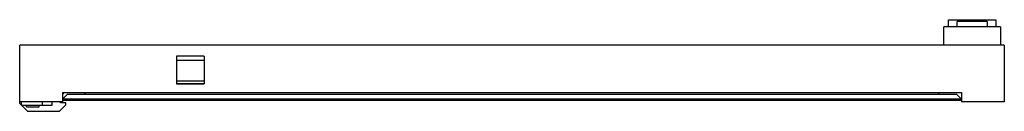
# Model space of a CAD drawing. Header units: millimetres. Extents: x 96 to 740, y 548 to 608.
import ezdxf

# ---------------------------------------------------------------- set-up
doc = ezdxf.new("R2010")
doc.units = ezdxf.units.MM
doc.header["$LTSCALE"] = 75.04826
doc.layers.get('0').update_dxf_attribs({"linetype": 'CONTINUOUS'})
doc.layers.add('INTFCLR_6660', color=7, linetype='CONTINUOUS')

msp = doc.modelspace()

# ---------------------------------------------------------------- linework, layer by layer
at = {"color": 7}
for p, q in [((703.8, 608.46), (734.8, 608.46)), ((703.8, 603.8), (703.8, 608.46)), ((703.81, 603.8), (703.81, 608.46)), ((729.05, 607.2), (709.55, 607.2)), ((709.55, 603.8), (709.55, 607.2)), ((729.05, 607.2), (729.05, 603.8)), ((734.8, 608.46), (734.8, 603.8)), ((737.8, 603.8), (700.8, 603.8)), ((700.8, 591.79), (700.8, 603.8)), ((737.8, 603.8), (737.8, 591.79)), ((96.3, 553.63), (96.3, 591.79)), ((740.3, 591.79), (96.3, 591.79)), ((740.3, 591.79), (740.3, 554.59)), ((124.3, 560.79), (124.3, 554.59)), ((125.27, 560.79), (124.3, 559.82)), ((124.3, 560.79), (712.3, 560.79)), ((139.1, 559.59), (139.21, 560.79)), ((697.5, 559.59), (697.39, 560.79)), ((712.3, 560.79), (712.3, 554.59)), ((124.3, 554.59), (96.3, 554.59)), ((97.55, 552.59), (97.55, 554.59)), ((111.3, 552.59), (111.3, 554.59)), ((117.55, 552.59), (117.55, 554.59)), ((123.05, 553.99), (123.05, 554.59)), ((126.55, 553.99), (123.05, 553.99)), ((124.3, 556.48), (127.41, 559.59)), ((125.19, 555.59), (124.3, 556.48)), ((712.3, 556.48), (124.3, 556.48)), ((711.42, 555.59), (125.19, 555.59)), ((126.55, 552.74), (126.55, 553.99)), ((709.19, 559.59), (127.41, 559.59)), ((712.3, 556.48), (709.19, 559.59)), ((711.42, 555.59), (712.3, 556.48)), ((740.3, 554.59), (712.3, 554.59)), ((101.44, 548.49), (96.3, 553.63)), ((97.55, 552.59), (117.55, 552.59)), ((100.65, 551.39), (100.65, 552.59)), ((100.65, 551.39), (108.95, 551.39)), ((101.44, 548.49), (122.3, 548.49)), ((108.95, 551.39), (108.95, 552.59)), ((126.55, 552.74), (122.3, 548.49))]:
    msp.add_line(p, q, dxfattribs=at)
at = {"layer": 'INTFCLR_6660', "color": 7}
for p, q in [((198.95, 584.54), (198.95, 566.5)), ((216.95, 584.54), (198.95, 584.54)), ((198.95, 581.9), (216.95, 581.9)), ((216.95, 584.54), (216.95, 566.5)), ((216.95, 568.3), (198.95, 568.3)), ((198.95, 566.54), (216.95, 566.54)), ((216.95, 566.44), (198.95, 566.44))]:
    msp.add_line(p, q, dxfattribs=at)

doc.saveas('drawing.dxf')
